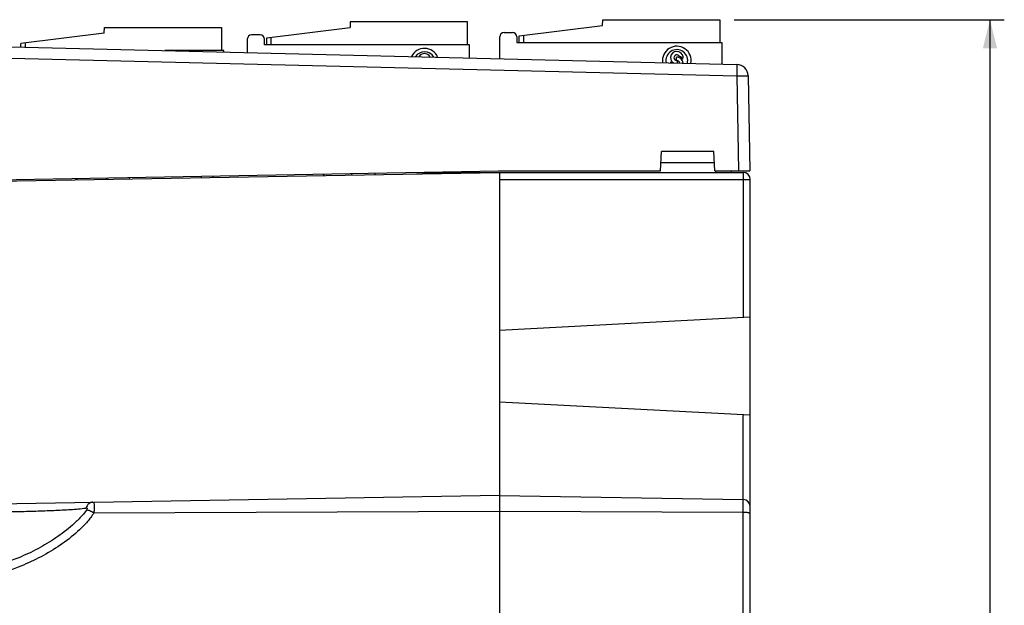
# Model space of a CAD drawing. Extents: x 0 to 594, y 0 to 420.
# Tile 5 of 17: x 250 to 319, y 230 to 271. Entities that reach past the tile are written whole.
import ezdxf

# ---------------------------------------------------------------- set-up
doc = ezdxf.new("R2010")
doc.units = 0
doc.header["$LTSCALE"] = 32.67
doc.layers.get('0').update_dxf_attribs({"linetype": 'CONTINUOUS'})
doc.layers.add('DESMOLDEO', color=7, linetype='CONTINUOUS')
doc.styles.get("Standard").update_dxf_attribs({"font": 'SIMPLEX.SHX', "width": 0.8})
doc.dimstyles.new('DIMSTYLE_1', dxfattribs={"dimtxt": 2, "dimasz": 2, "dimexe": 1, "dimexo": 1, "dimgap": 0.5, "dimtad": 1, "dimdec": 1, "dimtxsty": 'STANDARD', "dimblk": '_FILLED', "dimblk1": '_FILLED', "dimblk2": '_FILLED', "dimcen": 0.09, "dimazin": 3, "dimtp": 0.3, "dimtm": 0.3, "dimtfac": 1, "dimtdec": 1, "dimtofl": 0, "dimtmove": 0, "dimatfit": 3, "dimtolj": 1})

# ---------------------------------------------------------------- blocks, each defined once
blk = doc.blocks.new('_FILLED')
at = {"color": 0, "linetype": 'BYBLOCK'}
blk.add_solid([(0, 0), (-1, 0.25), (-1, -0.25)], dxfattribs=at)
blk = doc.blocks.new('*D1')
at = {"color": 8}
for p, q in [((299.749, 270.527), (318.588, 270.527)), ((317.588, 270.527), (317.588, 214.902)), ((317.588, 159.277), (317.588, 214.902)), ((299.799, 159.277), (318.588, 159.277))]:
    blk.add_line(p, q, dxfattribs=at)
at = {"color": 8, "xscale": 2, "yscale": 2, "zscale": 2}
for p, rotation in [((317.588, 270.527), 90), ((317.588, 159.277), 270)]:
    blk.add_blockref('_FILLED', p, dxfattribs=dict(at, rotation=rotation))
at = {"color": 8, "insert": (315.088, 214.75), "char_height": 2, "width": 8, "attachment_point": 2, "rotation": 90}
blk.add_mtext('111.5', dxfattribs=at)

msp = doc.modelspace()

# ---------------------------------------------------------------- linework, layer by layer
at = {"color": 7}
for p, q in [((255.825, 269.577), (255.829, 269.977)), ((255.829, 269.977), (263.999, 269.977)), ((263.999, 269.977), (263.999, 268.377)), ((267.149, 269.262), (272.975, 269.977)), ((272.979, 270.377), (272.975, 269.977)), ((281.149, 270.377), (272.979, 270.377)), ((281.149, 268.777), (281.149, 270.377)), ((284.749, 269.412), (290.575, 270.127)), ((290.575, 270.127), (290.579, 270.527)), ((290.579, 270.527), (298.749, 270.527)), ((298.749, 270.527), (298.749, 268.927)), ((255.825, 269.577), (249.999, 268.862)), ((265.799, 269.177), (265.799, 268.236)), ((266.699, 269.477), (266.099, 269.477)), ((266.999, 268.777), (266.999, 269.177)), ((267.149, 268.777), (267.149, 269.262)), ((267.449, 269.299), (267.449, 268.777)), ((283.399, 267.805), (283.399, 269.327)), ((283.699, 269.627), (284.299, 269.627)), ((284.599, 269.327), (284.599, 268.927)), ((284.749, 268.927), (284.749, 269.412)), ((285.049, 269.449), (285.049, 268.927)), ((239.637, 268.877), (299.943, 267.4)), ((249.999, 268.623), (249.999, 268.862)), ((250.299, 268.899), (250.299, 268.616)), ((281.299, 268.777), (266.999, 268.777)), ((281.299, 267.857), (281.299, 268.777)), ((284.599, 268.927), (298.899, 268.927)), ((298.899, 268.927), (298.899, 267.426)), ((239.615, 268.091), (299.924, 266.614)), ((264.149, 268.377), (260.039, 268.377)), ((264.149, 268.277), (264.149, 268.377)), ((295.729, 267.677), (295.729, 267.918)), ((295.769, 267.677), (295.769, 267.502)), ((299.943, 267.4), (299.924, 266.614)), ((299.924, 266.614), (300.04, 259.977)), ((300.724, 266.614), (300.84, 259.977)), ((294.604, 259.977), (294.676, 261.346)), ((298.323, 261.346), (294.676, 261.346)), ((298.395, 259.977), (298.323, 261.346)), ((298.364, 260.553), (294.634, 260.553)), ((239.633, 259.215), (283.324, 259.977)), ((262.599, 259.515), (262.599, 259.616)), ((263.399, 259.629), (263.399, 259.529)), ((274.699, 259.827), (274.699, 259.726)), ((277.595, 259.877), (300.374, 259.877)), ((279.749, 259.814), (279.749, 259.877)), ((280.549, 259.877), (280.549, 259.828)), ((283.324, 259.977), (294.604, 259.977)), ((298.395, 259.977), (300.84, 259.977)), ((298.474, 259.877), (298.474, 259.977)), ((299.564, 259.877), (299.563, 259.977)), ((257.549, 259.527), (257.549, 259.426)), ((283.374, 259.377), (300.874, 259.377)), ((300.383, 259.377), (300.383, 249.769)), ((300.874, 170.377), (300.874, 259.377)), ((283.374, 248.877), (300.874, 249.794)), ((283.374, 243.877), (300.874, 242.96)), ((300.383, 186.769), (300.383, 242.986)), ((240.607, 236.631), (283.374, 237.377)), ((283.374, 237.351), (300.383, 237.054)), ((255.091, 236.128), (283.374, 236.25)), ((283.374, 236.244), (300.383, 236.17))]:
    msp.add_line(p, q, dxfattribs=at)
for centre, radius, start, end in [((266.099, 269.177), 0.3, 90, 180), ((266.699, 269.177), 0.3, 0, 90), ((283.699, 269.327), 0.3, 90, 180), ((284.299, 269.327), 0.3, 0, 90), ((278.149, 267.527), 1, 22.59582, 154.60709), ((295.749, 267.677), 1, 348.54158, 188.64985), ((278.149, 267.527), 0.76, 30.94628, 146.24137), ((278.149, 267.726), 0.44, 26.76049, 150.44541), ((295.749, 267.677), 0.76, 345.32448, 191.87982), ((295.749, 267.876), 0.44, 346.52706, 236.66973), ((295.749, 267.876), 0.2, 26.88923, 264.26083), ((295.749, 267.478), 0.44, 1.80527, 92.60525), ((295.749, 267.478), 0.52, 34.62709, 69.93831), ((295.749, 267.478), 0.44, 166.52706, 175.40509), ((295.749, 267.876), 0.52, 214.62709, 224.52507), ((295.749, 267.478), 0.2, 5.671, 84.26083), ((299.924, 266.6), 0.8, 1, 88.59712), ((269.922, 258.652), 1.6, 39.23068, 43.99812), ((273.622, 259.477), 0.6, 147.54429, 158.48238), ((300.374, 259.377), 0.5, 0, 90), ((252.772, 258.252), 1.6, 44.00917, 49.16133), ((256.472, 259.077), 0.6, 135.01897, 147.5732), ((300.374, 236.554), 0.5, 0, 89)]:
    msp.add_arc(centre, radius, start, end, dxfattribs=at)
for points, knots in [([(299.924, 266.614), (299.976, 266.615), (300.078, 266.617), (300.226, 266.619), (300.362, 266.62), (300.482, 266.62), (300.569, 266.62), (300.627, 266.619), (300.661, 266.619), (300.686, 266.618), (300.707, 266.617), (300.716, 266.615), (300.724, 266.616), (300.724, 266.614)], [0, 0, 0, 0, 0.194811, 0.382485, 0.555248, 0.706676, 0.831029, 0.881457, 0.923426, 0.956514, 0.980381, 0.994876, 1, 1, 1, 1]), ([(300.374, 259.877), (300.375, 259.877), (300.375, 259.876), (300.375, 259.875), (300.376, 259.871), (300.376, 259.867), (300.377, 259.862), (300.377, 259.852), (300.378, 259.838), (300.379, 259.817), (300.379, 259.792), (300.38, 259.763), (300.381, 259.73), (300.381, 259.693), (300.382, 259.639), (300.383, 259.566), (300.383, 259.474), (300.383, 259.41), (300.383, 259.377)], [0, 0, 0, 0, 0.001477, 0.005185, 0.011249, 0.019677, 0.030456, 0.043564, 0.076641, 0.1186, 0.169039, 0.227475, 0.293346, 0.366019, 0.444796, 0.617573, 0.805038, 1, 1, 1, 1]), ([(244.124, 236.114), (245.079, 236.13), (246.955, 236.163), (249.267, 236.212), (251.04, 236.26), (252.282, 236.303), (253.442, 236.36), (254.186, 236.421), (254.538, 236.472)], [0, 0, 0, 0, 0.274848, 0.539935, 0.665742, 0.78539, 0.897481, 1, 1, 1, 1]), ([(254.597, 236.342), (254.456, 236.143), (254.134, 235.774), (253.427, 235.102), (252.454, 234.36), (251.196, 233.606), (249.422, 232.778), (247.063, 232.078), (245.103, 231.892), (244.124, 231.893)], [0, 0, 0, 0, 0.062397, 0.124807, 0.249583, 0.37449, 0.499544, 0.749679, 1, 1, 1, 1]), ([(255.029, 236.882), (254.926, 236.881), (254.702, 236.785), (254.58, 236.584), (254.538, 236.472)], [0, 0, 0, 0, 0.463635, 1, 1, 1, 1]), ([(254.538, 236.472), (254.567, 236.476), (254.634, 236.478), (254.634, 236.394), (254.611, 236.361), (254.597, 236.342)], [0, 0, 0, 0, 0.421626, 0.661264, 1, 1, 1, 1]), ([(255.091, 236.128), (255.001, 236.178), (254.841, 236.26), (254.672, 236.325), (254.597, 236.342)], [0, 0, 0, 0, 0.569438, 1, 1, 1, 1]), ([(255.029, 236.882), (255.056, 236.883), (255.096, 236.834), (255.115, 236.759), (255.128, 236.667), (255.13, 236.556), (255.123, 236.373), (255.106, 236.228), (255.091, 236.128)], [0, 0, 0, 0, 0.102469, 0.189531, 0.304893, 0.447401, 0.613894, 1, 1, 1, 1]), ([(255.091, 236.128), (254.959, 235.909), (254.647, 235.5), (253.93, 234.766), (252.918, 233.961), (251.598, 233.144), (249.727, 232.248), (247.229, 231.49), (245.149, 231.288), (244.111, 231.29)], [0, 0, 0, 0, 0.061639, 0.123624, 0.248083, 0.373036, 0.498295, 0.749017, 1, 1, 1, 1]), ([(300.874, 236.046), (300.874, 236.066), (300.848, 236.088), (300.816, 236.104), (300.791, 236.115), (300.762, 236.124), (300.717, 236.137), (300.654, 236.15), (300.57, 236.161), (300.478, 236.168), (300.415, 236.17), (300.383, 236.17)], [0, 0, 0, 0, 0.11448, 0.158835, 0.20992, 0.267581, 0.3315, 0.476248, 0.639691, 0.816318, 1, 1, 1, 1])]:
    msp.add_open_spline(points, degree=3, knots=knots, dxfattribs=at)
at = {"layer": 'DESMOLDEO', "color": 7}
for p, q in [((240.824, 259.135), (283.374, 259.877)), ((283.374, 259.877), (283.374, 228.627))]:
    msp.add_line(p, q, dxfattribs=at)

# ---------------------------------------------------------------- dimensions: what is measured, and where the dimension line sits
at = {"color": 8}
dim = msp.add_linear_dim(base=(317.587641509, 159.277254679), p1=(298.749433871, 270.527254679), p2=(298.799433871, 159.277254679), angle=270, dimstyle='DIMSTYLE_1', dxfattribs=at)
dim.commit()
dim.dimension.update_dxf_attribs({"geometry": '*D1', "text_midpoint": (317.587641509, 214.999965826), "dimtype": 160})

doc.saveas('drawing.dxf')
